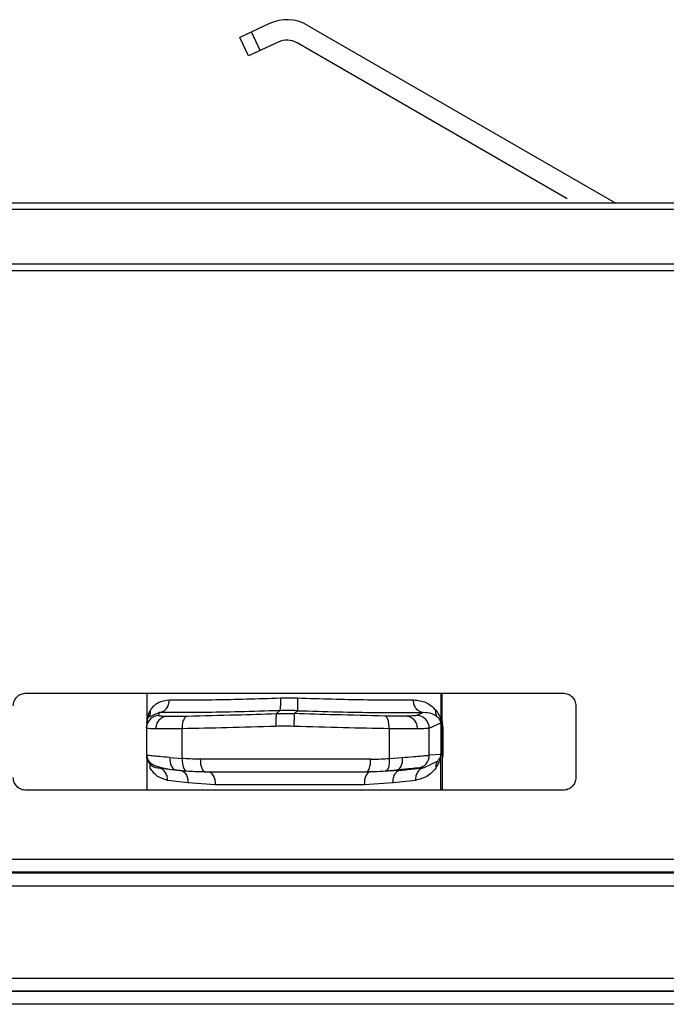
# Model space of a CAD drawing. Header units: millimetres. Extents: x -160 to 150, y 0 to 248.
# Tile 4 of 16: x -89 to -64, y 210 to 248. Entities that reach past the tile are written whole.
import ezdxf

# ---------------------------------------------------------------- set-up
doc = ezdxf.new("R2010")
doc.units = ezdxf.units.MM

msp = doc.modelspace()

# ---------------------------------------------------------------- linework, layer by layer
at = {"color": 7, "linetype": 'Continuous', "lineweight": 25}
for p, q in [((-79.021, 248.304), (-80.18, 247.764)), ((-77.545, 248.24), (-65.476, 241.272)), ((-79.842, 247.039), (-80.18, 247.764)), ((-79.389, 247.25), (-79.727, 247.975)), ((-78.683, 247.579), (-79.842, 247.039)), ((-67.379, 241.447), (-77.945, 247.547)), ((-42.335, 241.272), (-116.04, 241.272)), ((-42.335, 241.029), (-115.974, 241.028)), ((-42.335, 238.633), (-115.771, 238.631)), ((-88.54, 222.113), (-67.54, 222.113)), ((-83.815, 222.113), (-83.815, 221.014)), ((-72.323, 222.113), (-72.323, 219.762)), ((-72.265, 219.765), (-72.265, 222.113)), ((-67.04, 221.613), (-67.04, 218.813)), ((-83.735, 221.189), (-83.341, 221.352)), ((-83.351, 221.238), (-83.341, 221.352)), ((-78.748, 221.313), (-78.626, 221.426)), ((-78.051, 221.313), (-77.929, 221.426)), ((-73.008, 221.352), (-73.255, 221.238)), ((-83.833, 220.739), (-83.831, 220.782)), ((-83.833, 220.739), (-83.833, 219.682)), ((-83.785, 220.731), (-83.833, 220.739)), ((-83.813, 220.99), (-83.831, 220.782)), ((-82.43, 219.555), (-82.43, 220.719)), ((-74.341, 220.719), (-74.341, 219.555)), ((-72.773, 220.739), (-72.325, 220.947)), ((-72.773, 219.682), (-72.773, 220.739)), ((-72.249, 220.782), (-72.265, 220.969)), ((-72.265, 220.947), (-72.247, 220.739)), ((-72.247, 220.739), (-72.249, 220.782)), ((-72.247, 220.739), (-72.247, 219.682)), ((-83.804, 219.678), (-83.833, 219.682)), ((-83.815, 219.548), (-83.815, 218.313)), ((-82.919, 219.592), (-82.43, 219.555)), ((-75.066, 219.53), (-81.727, 219.53)), ((-74.341, 219.555), (-73.831, 219.592)), ((-72.324, 219.707), (-72.773, 219.682)), ((-72.323, 218.313), (-72.323, 219.638)), ((-72.247, 219.682), (-72.265, 219.707)), ((-72.265, 219.638), (-72.265, 218.313)), ((-73.215, 219.185), (-72.962, 219.199)), ((-72.465, 219.44), (-72.962, 219.199)), ((-75.082, 219.03), (-73.913, 219.095)), ((-73.913, 219.095), (-74.061, 219.095)), ((-82.208, 218.598), (-83.008, 218.702)), ((-81.142, 218.53), (-82.208, 218.598)), ((-75.317, 218.53), (-81.142, 218.53)), ((-74.189, 218.598), (-75.317, 218.53)), ((-73.313, 218.702), (-74.189, 218.598)), ((-67.54, 218.313), (-88.54, 218.313)), ((-99.1, 215.617), (-27.69, 215.617)), ((-30.505, 215.074), (-115.491, 215.074)), ((-99.1, 215.117), (-27.69, 215.117)), ((-115.491, 214.574), (-30.213, 214.574)), ((-114.455, 210.966), (-30.505, 210.966)), ((-114.455, 210.466), (-32.037, 210.466)), ((-42.335, 210.441), (-107.04, 210.441)), ((-42.335, 209.941), (-107.04, 209.941))]:
    msp.add_line(p, q, dxfattribs=at)
at = {"color": 7, "linetype": 'Continuous', "lineweight": 25, "flags": 128}
for points in [[(-42.335, 238.89), (-79.057, 238.89), (-115.789, 238.887)], [(-82.919, 219.592), (-82.92, 219.499), (-82.909, 219.409), (-82.888, 219.326), (-82.857, 219.252), (-82.817, 219.19), (-82.77, 219.142), (-82.716, 219.11), (-82.658, 219.095)], [(-82.43, 219.555), (-82.432, 219.459), (-82.425, 219.367), (-82.411, 219.282), (-82.389, 219.207), (-82.36, 219.145), (-82.326, 219.098), (-82.288, 219.068), (-82.247, 219.056)], [(-81.727, 219.53), (-81.724, 219.433), (-81.713, 219.339), (-81.696, 219.253), (-81.673, 219.177), (-81.645, 219.115), (-81.613, 219.068), (-81.579, 219.04), (-81.543, 219.03)], [(-75.215, 219.03), (-75.186, 219.04), (-75.158, 219.068), (-75.132, 219.115), (-75.11, 219.177), (-75.091, 219.253), (-75.077, 219.339), (-75.069, 219.433), (-75.066, 219.53)], [(-74.341, 219.555), (-74.339, 219.459), (-74.344, 219.367), (-74.355, 219.282), (-74.373, 219.207), (-74.396, 219.145), (-74.424, 219.098), (-74.456, 219.068), (-74.491, 219.056)], [(-73.831, 219.592), (-73.829, 219.499), (-73.837, 219.409), (-73.855, 219.326), (-73.883, 219.252), (-73.918, 219.19), (-73.961, 219.142), (-74.009, 219.11), (-74.061, 219.095)], [(-72.247, 219.682), (-72.255, 219.592), (-72.265, 219.548)], [(-81.41, 219.03), (-81.358, 219.021), (-81.308, 218.992), (-81.261, 218.946), (-81.221, 218.884), (-81.188, 218.808), (-81.163, 218.722), (-81.148, 218.628), (-81.142, 218.53)], [(-75.082, 219.03), (-75.128, 219.021), (-75.172, 218.992), (-75.212, 218.946), (-75.248, 218.884), (-75.277, 218.808), (-75.299, 218.722), (-75.312, 218.628), (-75.317, 218.53)]]:
    msp.add_lwpolyline(points, dxfattribs=at)
at = {"color": 7, "linetype": 'Continuous', "lineweight": 25}
for centre, radius, start, end in [((-78.345, 246.854), 1.6, 60, 115), ((-78.345, 246.854), 0.8, 60, 115), ((-83.333, 220.739), 0.5, 92.0505, 174.9986), ((-73.273, 220.738), 0.501, 0.1087, 87.8503), ((-83.333, 219.682), 0.5, 180.0009, 263.4843), ((-73.272, 219.681), 0.499, 276.6008, 0.0839)]:
    msp.add_arc(centre, radius, start, end, dxfattribs=at)
for points in [[(-89.04, 221.613), (-89.032, 221.678), (-89.017, 221.809), (-88.902, 221.975), (-88.736, 222.09), (-88.605, 222.105), (-88.54, 222.113)], [(-67.54, 222.113), (-67.474, 222.105), (-67.343, 222.09), (-67.178, 221.975), (-67.062, 221.809), (-67.047, 221.678), (-67.04, 221.613)], [(-88.54, 218.313), (-88.605, 218.32), (-88.736, 218.335), (-88.902, 218.451), (-89.017, 218.616), (-89.032, 218.747), (-89.04, 218.813)], [(-67.04, 218.813), (-67.047, 218.747), (-67.062, 218.616), (-67.178, 218.451), (-67.343, 218.335), (-67.474, 218.32), (-67.54, 218.313)]]:
    msp.add_open_spline(points, degree=3, dxfattribs=at)
for points, knots in [([(-83.668, 221.464), (-83.579, 221.574), (-83.409, 221.784), (-83.088, 221.83), (-82.937, 221.852)], [0, 0, 0, 0, 0.526926, 1, 1, 1, 1]), ([(-83.341, 221.352), (-83.29, 221.362), (-83.183, 221.382), (-83.048, 221.499), (-82.955, 221.664), (-82.943, 221.791), (-82.937, 221.852)], [0, 0, 0, 0, 0.2407251, 0.5, 0.7592748, 1, 1, 1, 1]), ([(-82.937, 221.852), (-82.686, 221.849), (-82.179, 221.844), (-81.138, 221.856), (-79.933, 221.881), (-79.045, 221.91), (-78.596, 221.925)], [0, 0, 0, 0, 0.241947, 0.489242, 0.741916, 1, 1, 1, 1]), ([(-78.596, 221.925), (-78.594, 221.856), (-78.591, 221.712), (-78.598, 221.547), (-78.611, 221.448), (-78.621, 221.433), (-78.626, 221.426)], [0, 0, 0, 0, 0.2707241, 0.5623098, 0.789274, 1, 1, 1, 1]), ([(-78.596, 221.925), (-78.47, 221.929), (-78.246, 221.934), (-78.021, 221.928), (-77.922, 221.925)], [0, 0, 0, 0, 0.5599647, 1, 1, 1, 1]), ([(-77.922, 221.925), (-77.924, 221.856), (-77.929, 221.712), (-77.931, 221.547), (-77.931, 221.448), (-77.93, 221.433), (-77.929, 221.426)], [0, 0, 0, 0, 0.2707241, 0.5623098, 0.7892741, 1, 1, 1, 1]), ([(-77.922, 221.925), (-77.469, 221.91), (-76.572, 221.881), (-75.325, 221.856), (-74.227, 221.844), (-73.668, 221.849), (-73.392, 221.852)], [0, 0, 0, 0, 0.258084, 0.510759, 0.758054, 1, 1, 1, 1]), ([(-73.008, 221.352), (-73.063, 221.364), (-73.177, 221.388), (-73.304, 221.523), (-73.379, 221.687), (-73.388, 221.798), (-73.392, 221.852)], [0, 0, 0, 0, 0.270868, 0.562273, 0.78913, 1, 1, 1, 1]), ([(-73.392, 221.852), (-73.221, 221.83), (-72.86, 221.784), (-72.646, 221.574), (-72.534, 221.464)], [0, 0, 0, 0, 0.4730846, 1, 1, 1, 1]), ([(-83.668, 221.464), (-83.705, 221.397), (-83.758, 221.3), (-83.799, 221.16), (-83.81, 221.059), (-83.815, 221.014)], [0, 0, 0, 0, 0.551486, 0.797444, 1, 1, 1, 1]), ([(-83.735, 221.189), (-83.713, 221.232), (-83.668, 221.316), (-83.668, 221.415), (-83.668, 221.464)], [0, 0, 0, 0, 0.49999, 1, 1, 1, 1]), ([(-72.534, 221.464), (-72.535, 221.415), (-72.538, 221.316), (-72.496, 221.232), (-72.476, 221.19)], [0, 0, 0, 0, 0.49999, 1, 1, 1, 1]), ([(-72.534, 221.464), (-72.481, 221.392), (-72.406, 221.289), (-72.346, 221.143), (-72.329, 221.05), (-72.323, 221.014)], [0, 0, 0, 0, 0.594361, 0.84584, 1, 1, 1, 1]), ([(-83.811, 221.008), (-83.809, 221.021), (-83.802, 221.059), (-83.782, 221.118), (-83.754, 221.161), (-83.735, 221.189)], [0, 0, 0, 0, 0.138331, 0.423181, 1, 1, 1, 1]), ([(-83.458, 220.714), (-83.452, 220.775), (-83.44, 220.902), (-83.346, 221.067), (-83.21, 221.184), (-83.103, 221.204), (-83.051, 221.213)], [0, 0, 0, 0, 0.240744, 0.500021, 0.759286, 1, 1, 1, 1]), ([(-83.351, 221.238), (-83.335, 221.232), (-83.306, 221.22), (-83.129, 221.216), (-83.051, 221.213)], [0, 0, 0, 0, 0.558989, 1, 1, 1, 1]), ([(-78.626, 221.426), (-79.153, 221.41), (-80.206, 221.378), (-81.937, 221.345), (-82.809, 221.35), (-83.341, 221.352)], [0, 0, 0, 0, 0.2805514, 0.5610506, 1, 1, 1, 1]), ([(-83.051, 221.213), (-82.926, 221.212), (-82.701, 221.21), (-82.373, 221.216), (-82.229, 221.218)], [0, 0, 0, 0, 0.559278, 1, 1, 1, 1]), ([(-82.43, 220.719), (-82.428, 220.788), (-82.422, 220.931), (-82.369, 221.096), (-82.3, 221.195), (-82.252, 221.211), (-82.229, 221.218)], [0, 0, 0, 0, 0.270837, 0.562281, 0.789161, 1, 1, 1, 1]), ([(-82.229, 221.218), (-81.602, 221.232), (-80.483, 221.257), (-79.279, 221.296), (-78.748, 221.313)], [0, 0, 0, 0, 0.5599132, 1, 1, 1, 1]), ([(-78.748, 221.313), (-78.753, 221.302), (-78.763, 221.279), (-78.77, 221.144), (-78.771, 220.979), (-78.768, 220.867), (-78.767, 220.813)], [0, 0, 0, 0, 0.270714, 0.562312, 0.789284, 1, 1, 1, 1]), ([(-78.748, 221.313), (-78.618, 221.316), (-78.386, 221.322), (-78.154, 221.315), (-78.051, 221.313)], [0, 0, 0, 0, 0.5599789, 1, 1, 1, 1]), ([(-77.929, 221.426), (-78.059, 221.429), (-78.292, 221.434), (-78.524, 221.429), (-78.626, 221.426)], [0, 0, 0, 0, 0.559941, 1, 1, 1, 1]), ([(-78.051, 221.313), (-78.052, 221.302), (-78.053, 221.279), (-78.058, 221.144), (-78.064, 220.979), (-78.068, 220.867), (-78.07, 220.813)], [0, 0, 0, 0, 0.270714, 0.562312, 0.789284, 1, 1, 1, 1]), ([(-74.51, 221.218), (-75.154, 221.232), (-76.306, 221.257), (-77.518, 221.296), (-78.051, 221.313)], [0, 0, 0, 0, 0.55988, 1, 1, 1, 1]), ([(-77.929, 221.426), (-77.397, 221.41), (-76.332, 221.378), (-74.539, 221.345), (-73.588, 221.35), (-73.008, 221.352)], [0, 0, 0, 0, 0.280485, 0.560974, 1, 1, 1, 1]), ([(-74.341, 220.719), (-74.343, 220.788), (-74.347, 220.931), (-74.392, 221.096), (-74.449, 221.195), (-74.49, 221.211), (-74.51, 221.218)], [0, 0, 0, 0, 0.2708373, 0.5622806, 0.7891609, 1, 1, 1, 1]), ([(-73.633, 221.213), (-73.771, 221.212), (-74.018, 221.21), (-74.359, 221.216), (-74.51, 221.218)], [0, 0, 0, 0, 0.559289, 1, 1, 1, 1]), ([(-73.255, 221.238), (-73.287, 221.232), (-73.344, 221.22), (-73.545, 221.216), (-73.633, 221.213)], [0, 0, 0, 0, 0.559664, 1, 1, 1, 1]), ([(-73.633, 221.213), (-73.584, 221.204), (-73.482, 221.184), (-73.353, 221.067), (-73.263, 220.902), (-73.252, 220.775), (-73.246, 220.714)], [0, 0, 0, 0, 0.240724, 0.5, 0.759276, 1, 1, 1, 1]), ([(-72.476, 221.19), (-72.479, 221.192), (-72.542, 221.242), (-72.686, 221.329), (-72.898, 221.344), (-73.008, 221.352)], [0, 0, 0, 0, 0.0290055, 0.4978648, 1, 1, 1, 1]), ([(-72.325, 220.947), (-72.325, 220.95), (-72.325, 220.956), (-72.325, 220.965), (-72.328, 220.984), (-72.335, 221.013), (-72.353, 221.053), (-72.395, 221.118), (-72.443, 221.16), (-72.476, 221.19)], [0, 0, 0, 0, 0.008935, 0.019263, 0.031925, 0.087901, 0.222738, 0.463253, 1, 1, 1, 1]), ([(-83.815, 221.014), (-83.815, 221.002), (-83.815, 220.983), (-83.815, 220.96), (-83.815, 220.951), (-83.815, 220.947)], [0, 0, 0, 0, 0.499356, 0.769362, 1, 1, 1, 1]), ([(-83.815, 220.947), (-83.815, 220.95), (-83.815, 220.958), (-83.814, 220.972), (-83.813, 220.991), (-83.812, 221.001), (-83.811, 221.008)], [0, 0, 0, 0, 0.104817, 0.216285, 0.460992, 1, 1, 1, 1]), ([(-83.458, 220.714), (-83.572, 220.717), (-83.742, 220.72), (-83.774, 220.728), (-83.785, 220.731)], [0, 0, 0, 0, 0.665002, 1, 1, 1, 1]), ([(-82.43, 220.719), (-82.632, 220.716), (-83.04, 220.711), (-83.318, 220.713), (-83.458, 220.714)], [0, 0, 0, 0, 0.493535, 1, 1, 1, 1]), ([(-78.767, 220.813), (-79.413, 220.794), (-80.682, 220.755), (-81.855, 220.731), (-82.43, 220.719)], [0, 0, 0, 0, 0.5099979, 1, 1, 1, 1]), ([(-78.07, 220.813), (-78.2, 220.816), (-78.432, 220.822), (-78.664, 220.816), (-78.767, 220.813)], [0, 0, 0, 0, 0.559979, 1, 1, 1, 1]), ([(-74.341, 220.719), (-74.934, 220.731), (-76.142, 220.755), (-77.418, 220.794), (-78.07, 220.813)], [0, 0, 0, 0, 0.490002, 1, 1, 1, 1]), ([(-73.246, 220.714), (-73.401, 220.713), (-73.706, 220.711), (-74.132, 220.716), (-74.341, 220.719)], [0, 0, 0, 0, 0.506466, 1, 1, 1, 1]), ([(-72.773, 220.739), (-72.807, 220.733), (-72.874, 220.722), (-73.123, 220.717), (-73.246, 220.714)], [0, 0, 0, 0, 0.502494, 1, 1, 1, 1]), ([(-72.325, 220.947), (-72.324, 220.951), (-72.324, 220.959), (-72.323, 220.981), (-72.323, 221.001), (-72.323, 221.014)], [0, 0, 0, 0, 0.221723, 0.455008, 1, 1, 1, 1]), ([(-72.265, 221.014), (-72.265, 221.002), (-72.265, 220.983), (-72.265, 220.96), (-72.265, 220.951), (-72.265, 220.947)], [0, 0, 0, 0, 0.499355, 0.769325, 1, 1, 1, 1]), ([(-83.818, 219.68), (-83.817, 219.662), (-83.816, 219.626), (-83.799, 219.551), (-83.734, 219.414), (-83.562, 219.289), (-83.243, 219.188), (-82.904, 219.138), (-82.713, 219.109)], [0, 0, 0, 0, 0.027326, 0.056727, 0.12694, 0.329775, 0.622004, 1, 1, 1, 1]), ([(-82.919, 219.592), (-83.062, 219.605), (-83.342, 219.632), (-83.623, 219.659), (-83.779, 219.675), (-83.798, 219.678), (-83.804, 219.678)], [0, 0, 0, 0, 0.303177, 0.595018, 0.875599, 1, 1, 1, 1]), ([(-81.727, 219.53), (-81.86, 219.532), (-82.098, 219.534), (-82.329, 219.548), (-82.43, 219.555)], [0, 0, 0, 0, 0.559847, 1, 1, 1, 1]), ([(-75.066, 219.53), (-74.93, 219.532), (-74.686, 219.534), (-74.447, 219.548), (-74.341, 219.555)], [0, 0, 0, 0, 0.556117, 1, 1, 1, 1]), ([(-73.831, 219.592), (-73.678, 219.605), (-73.379, 219.632), (-73.058, 219.659), (-72.843, 219.677), (-72.796, 219.68), (-72.773, 219.682)], [0, 0, 0, 0, 0.264783, 0.519664, 0.764712, 1, 1, 1, 1]), ([(-72.517, 219.176), (-72.472, 219.247), (-72.407, 219.349), (-72.349, 219.494), (-72.331, 219.593), (-72.323, 219.638)], [0, 0, 0, 0, 0.551481, 0.797534, 1, 1, 1, 1]), ([(-72.324, 219.707), (-72.325, 219.702), (-72.325, 219.692), (-72.326, 219.68), (-72.329, 219.662), (-72.336, 219.635), (-72.353, 219.592), (-72.392, 219.522), (-72.436, 219.473), (-72.465, 219.44)], [0, 0, 0, 0, 0.0152153, 0.0318875, 0.0498755, 0.1079423, 0.2312185, 0.4852517, 1, 1, 1, 1]), ([(-72.323, 219.762), (-72.323, 219.751), (-72.323, 219.735), (-72.324, 219.716), (-72.324, 219.71), (-72.324, 219.707)], [0, 0, 0, 0, 0.548472, 0.790635, 1, 1, 1, 1]), ([(-72.323, 219.638), (-72.323, 219.639), (-72.323, 219.641), (-72.323, 219.646), (-72.323, 219.666), (-72.323, 219.706), (-72.323, 219.741), (-72.323, 219.762)], [0, 0, 0, 0, 0.014928, 0.043457, 0.141324, 0.50029, 1, 1, 1, 1]), ([(-72.265, 219.765), (-72.265, 219.744), (-72.265, 219.708), (-72.265, 219.666), (-72.265, 219.645), (-72.265, 219.639), (-72.265, 219.638)], [0, 0, 0, 0, 0.499857, 0.855913, 0.98385, 1, 1, 1, 1]), ([(-72.265, 219.707), (-72.265, 219.707), (-72.265, 219.707), (-72.265, 219.707), (-72.265, 219.708), (-72.265, 219.711), (-72.265, 219.72), (-72.265, 219.739), (-72.265, 219.756), (-72.265, 219.765)], [0, 0, 0, 0, 0.004121, 0.009636, 0.024529, 0.0673, 0.196688, 0.562568, 1, 1, 1, 1]), ([(-83.681, 219.177), (-83.681, 219.224), (-83.68, 219.317), (-83.722, 219.399), (-83.742, 219.44)], [0, 0, 0, 0, 0.499991, 1, 1, 1, 1]), ([(-83.008, 218.702), (-83.148, 218.743), (-83.444, 218.83), (-83.6, 219.057), (-83.681, 219.177)], [0, 0, 0, 0, 0.474082, 1, 1, 1, 1]), ([(-82.658, 219.095), (-82.89, 219.123), (-83.303, 219.172), (-83.363, 219.181), (-83.389, 219.185)], [0, 0, 0, 0, 0.559714, 1, 1, 1, 1]), ([(-83.008, 218.702), (-83.011, 218.762), (-83.018, 218.884), (-83.101, 219.046), (-83.226, 219.163), (-83.329, 219.187), (-83.379, 219.199)], [0, 0, 0, 0, 0.241297, 0.5, 0.758703, 1, 1, 1, 1]), ([(-73.215, 219.185), (-73.284, 219.179), (-73.408, 219.167), (-73.861, 219.117), (-74.061, 219.095)], [0, 0, 0, 0, 0.5595655, 1, 1, 1, 1]), ([(-73.913, 219.095), (-73.72, 219.116), (-73.373, 219.155), (-73.088, 219.186), (-72.962, 219.199)], [0, 0, 0, 0, 0.559988, 1, 1, 1, 1]), ([(-72.962, 219.199), (-73.009, 219.187), (-73.107, 219.163), (-73.226, 219.046), (-73.304, 218.884), (-73.31, 218.762), (-73.313, 218.702)], [0, 0, 0, 0, 0.241297, 0.5, 0.758703, 1, 1, 1, 1]), ([(-72.517, 219.176), (-72.621, 219.057), (-72.818, 218.83), (-73.153, 218.743), (-73.313, 218.702)], [0, 0, 0, 0, 0.525985, 1, 1, 1, 1]), ([(-72.465, 219.44), (-72.484, 219.399), (-72.523, 219.317), (-72.519, 219.223), (-72.517, 219.176)], [0, 0, 0, 0, 0.49999, 1, 1, 1, 1]), ([(-82.247, 219.056), (-82.327, 219.062), (-82.472, 219.074), (-82.601, 219.089), (-82.658, 219.095)], [0, 0, 0, 0, 0.560789, 1, 1, 1, 1]), ([(-82.511, 219.095), (-82.463, 219.082), (-82.366, 219.054), (-82.264, 218.92), (-82.209, 218.759), (-82.209, 218.651), (-82.208, 218.598)], [0, 0, 0, 0, 0.271234, 0.562179, 0.788765, 1, 1, 1, 1]), ([(-81.543, 219.03), (-81.676, 219.032), (-81.913, 219.034), (-82.144, 219.049), (-82.247, 219.056)], [0, 0, 0, 0, 0.559119, 1, 1, 1, 1]), ([(-81.543, 219.03), (-80.974, 219.03), (-79.829, 219.03), (-77.664, 219.03), (-76.141, 219.03), (-75.215, 219.03)], [0, 0, 0, 0, 0.278555, 0.561119, 1, 1, 1, 1]), ([(-74.491, 219.056), (-74.625, 219.048), (-74.864, 219.033), (-75.108, 219.031), (-75.215, 219.03)], [0, 0, 0, 0, 0.560831, 1, 1, 1, 1]), ([(-74.061, 219.095), (-74.138, 219.087), (-74.275, 219.072), (-74.425, 219.061), (-74.491, 219.056)], [0, 0, 0, 0, 0.558832, 1, 1, 1, 1]), ([(-74.189, 218.598), (-74.188, 218.666), (-74.185, 218.805), (-74.114, 218.967), (-74.018, 219.068), (-73.947, 219.086), (-73.913, 219.095)], [0, 0, 0, 0, 0.271234, 0.562179, 0.788765, 1, 1, 1, 1])]:
    msp.add_open_spline(points, degree=3, knots=knots, dxfattribs=at)

doc.saveas('drawing.dxf')
